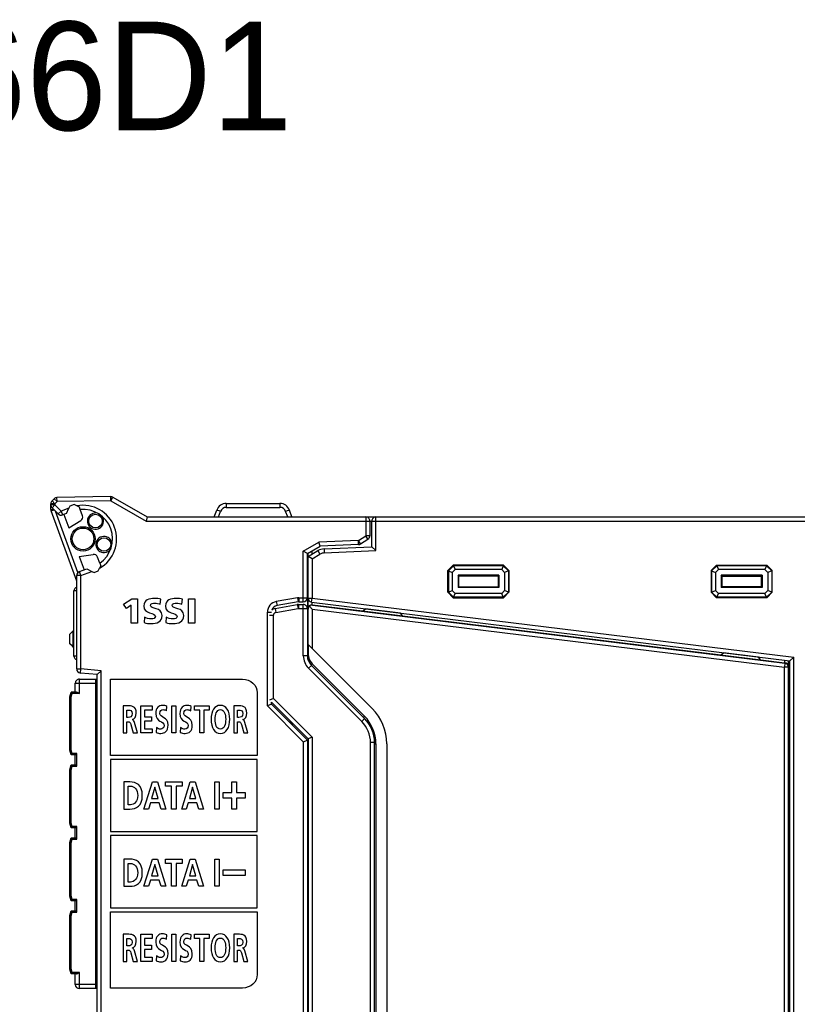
# Model space of a CAD drawing. Extents: x 0 to 183, y 0 to 176.
# Tile 28 of 32: x 58 to 115, y 104 to 176. Entities that reach past the tile are written whole.
import ezdxf

# ---------------------------------------------------------------- set-up
doc = ezdxf.new("R2010")
doc.units = 0
doc.header["$LTSCALE"] = 11.495753
doc.header["$MEASUREMENT"] = 0
doc.layers.get('0').update_dxf_attribs({"linetype": 'CONTINUOUS'})
doc.styles.add('TEXTSTYLE_3', font='txt')

msp = doc.modelspace()

# ---------------------------------------------------------------- linework, layer by layer
at = {"color": 7, "linetype": 'CONTINUOUS'}
for p, q in [((60.0999, 140.4035), (60.0999, 140.8262)), ((60.3996, 140.8262), (60.0999, 140.8262)), ((60.3411, 141.1921), (60.1877, 141.0384)), ((60.3996, 140.8262), (60.1877, 141.0384)), ((60.5533, 140.9799), (60.3411, 141.1921)), ((60.5533, 140.9799), (60.3996, 140.8262)), ((60.3996, 140.8262), (60.3996, 140.7442)), ((64.5165, 141.3492), (60.5481, 141.2799)), ((60.5533, 140.9799), (60.5481, 141.2799)), ((64.5217, 141.0491), (60.5533, 140.9799)), ((64.5217, 141.0491), (64.5165, 141.3492)), ((64.5217, 141.0491), (64.6719, 141.3089)), ((64.5217, 141.0491), (67.1176, 139.5505)), ((64.6719, 141.3089), (67.1978, 139.8506)), ((73.0249, 140.8507), (73.0249, 140.5609)), ((73.0249, 140.8507), (76.9747, 140.8507)), ((76.9747, 140.8507), (76.9747, 140.5609)), ((60.3996, 140.7442), (60.0999, 140.7442)), ((60.0999, 140.4035), (60.3163, 140.4035)), ((60.1178, 140.3008), (60.3383, 140.3811)), ((61.9999, 135.1305), (60.1178, 140.3008)), ((60.3996, 140.7442), (60.1877, 140.532)), ((60.647, 140.0724), (60.1877, 140.532)), ((60.8592, 140.2846), (60.3996, 140.7442)), ((62.0912, 135.7567), (60.4475, 140.2719)), ((60.8592, 140.2846), (60.647, 140.0724)), ((61.4314, 140.4927), (60.8592, 140.2846)), ((60.8592, 140.2846), (60.9619, 140.0029)), ((61.252, 140.1083), (60.9619, 140.0029)), ((61.0642, 140.04), (61.4232, 139.0534)), ((61.2523, 140.109), (61.4314, 140.4927)), ((61.5062, 140.6529), (61.4314, 140.4927)), ((61.8114, 140.7642), (61.5062, 140.6529)), ((62.0154, 140.6691), (61.8114, 140.7642)), ((62.1959, 140.5851), (62.0154, 140.6691)), ((62.2627, 140.4015), (62.1959, 140.5851)), ((62.4281, 139.9467), (62.2631, 140.4011)), ((72.1357, 139.8506), (72.32, 140.357)), ((72.4512, 139.8506), (72.6022, 140.265)), ((73.0249, 140.5609), (76.9747, 140.5609)), ((77.5483, 139.8506), (77.3974, 140.265)), ((77.8638, 139.8506), (77.6792, 140.357)), ((61.4232, 139.0534), (62.3024, 139.5877)), ((67.1978, 139.8502), (67.1176, 139.5505)), ((67.1176, 139.5505), (123.6998, 139.5505)), ((67.1978, 139.8506), (83.2999, 139.8506)), ((83.2999, 139.8506), (83.2999, 138.4605)), ((83.3006, 139.8506), (123.6998, 139.8506)), ((83.5996, 139.5505), (83.5996, 138.4605)), ((83.7498, 137.6557), (83.7498, 139.5505)), ((84.0499, 137.3687), (84.0499, 139.8506)), ((78.6996, 137.3239), (79.8503, 137.9881)), ((82.7569, 138.1149), (79.8503, 137.9881)), ((79.9364, 137.6915), (79.8503, 137.9881)), ((82.7569, 138.1149), (83.2999, 138.4605)), ((82.77, 137.8152), (82.7569, 138.1149)), ((82.9182, 137.8617), (82.7569, 138.1149)), ((82.9182, 137.8617), (83.4611, 138.2076)), ((83.4611, 138.2076), (83.2999, 138.4605)), ((83.5996, 138.4605), (83.2999, 138.4605)), ((78.6996, 133.6005), (78.6996, 137.3239)), ((78.9994, 137.1506), (78.6996, 137.3239)), ((78.9997, 137.1506), (79.9368, 137.6915)), ((78.9997, 133.9005), (78.9997, 137.1506)), ((79.0496, 137.161), (79.018, 137.161)), ((79.0496, 136.9505), (79.7748, 137.3691)), ((79.0496, 129.3093), (79.0496, 137.1796)), ((79.3497, 137.1238), (79.3497, 137.3525)), ((79.7748, 137.3691), (79.9247, 137.1093)), ((82.77, 137.8152), (79.9368, 137.6915)), ((80.231, 137.502), (83.7498, 137.6557)), ((80.231, 137.502), (80.2441, 137.2023)), ((80.2441, 137.2023), (84.0499, 137.3687)), ((84.0499, 137.3687), (83.7502, 137.6554)), ((62.1928, 136.9388), (63.2098, 137.0945)), ((62.1928, 136.9388), (62.5521, 135.9521)), ((63.7024, 136.4461), (63.5371, 136.9005)), ((63.7024, 136.4458), (63.7693, 136.2622)), ((79.0496, 136.8506), (78.9997, 136.8506)), ((79.3497, 136.7772), (79.05, 136.9505)), ((79.3497, 136.7772), (79.9247, 137.1093)), ((79.3497, 136.7772), (79.3497, 133.8747)), ((62.1973, 135.8232), (62.7399, 136.0207)), ((62.2996, 135.5411), (62.1973, 135.8232)), ((62.2996, 135.5411), (63.1244, 135.8415)), ((62.7402, 136.0203), (63.1244, 135.8415)), ((63.1244, 135.8415), (63.2846, 135.7668)), ((63.2846, 135.7668), (63.5901, 135.8777)), ((63.5901, 135.8777), (63.6852, 136.0816)), ((63.7693, 136.2622), (63.6852, 136.0816)), ((89.7498, 136.3007), (89.3498, 135.9004)), ((89.3498, 134.3005), (89.3498, 135.9004)), ((89.3498, 135.9004), (89.3891, 135.8842)), ((89.766, 136.2611), (89.3891, 135.8842)), ((89.3891, 135.8842), (89.3891, 134.3167)), ((89.3891, 135.8842), (89.6664, 135.7695)), ((89.881, 135.9842), (89.6664, 135.7695)), ((89.6664, 135.7695), (89.6664, 134.4318)), ((89.7498, 136.3007), (89.766, 136.2611)), ((93.4498, 136.3007), (89.7498, 136.3007)), ((89.766, 136.2611), (89.881, 135.9842)), ((93.4333, 136.2611), (89.766, 136.2611)), ((93.3185, 135.9842), (89.881, 135.9842)), ((93.4333, 136.2611), (93.3185, 135.9842)), ((93.5332, 135.7695), (93.3185, 135.9842)), ((93.4498, 136.3007), (93.4333, 136.2611)), ((93.8105, 135.8842), (93.4333, 136.2611)), ((93.8498, 135.9004), (93.4498, 136.3007)), ((93.8105, 135.8842), (93.5332, 135.7695)), ((93.5332, 135.7695), (93.5332, 134.4318)), ((93.8498, 135.9004), (93.8105, 135.8842)), ((93.8105, 135.8842), (93.8105, 134.3167)), ((93.8498, 135.9004), (93.8498, 134.3005)), ((108.7498, 135.9004), (109.1498, 136.3007)), ((108.7498, 135.9004), (108.7498, 134.3005)), ((108.7498, 135.9004), (108.7891, 135.8842)), ((108.7891, 135.8842), (109.166, 136.2611)), ((108.7891, 135.8842), (108.7891, 134.3167)), ((108.7891, 135.8842), (109.0664, 135.7695)), ((109.0664, 135.7695), (109.2807, 135.9842)), ((109.0664, 135.7695), (109.0664, 134.4318)), ((109.1498, 136.3007), (109.166, 136.2611)), ((109.1498, 136.3007), (112.8498, 136.3007)), ((109.166, 136.2611), (109.2807, 135.9842)), ((112.8333, 136.2611), (109.166, 136.2611)), ((112.7186, 135.9842), (109.2807, 135.9842)), ((112.8333, 136.2611), (112.7186, 135.9842)), ((112.7186, 135.9842), (112.9332, 135.7695)), ((112.8498, 136.3007), (112.8333, 136.2611)), ((112.8333, 136.2611), (113.2105, 135.8842)), ((112.8498, 136.3007), (113.2498, 135.9004)), ((113.2105, 135.8842), (112.9332, 135.7695)), ((112.9332, 135.7695), (112.9332, 134.4318)), ((113.2498, 135.9004), (113.2105, 135.8842)), ((113.2105, 135.8842), (113.2105, 134.3167)), ((113.2498, 134.3005), (113.2498, 135.9004)), ((61.9999, 128.6506), (61.9999, 135.5411)), ((62.2996, 135.5411), (61.9999, 135.5411)), ((62.2996, 128.6506), (62.2996, 135.5411)), ((90.0974, 135.5528), (90.0974, 134.6481)), ((90.1498, 135.5005), (90.0974, 135.5528)), ((93.1022, 135.5528), (90.0974, 135.5528)), ((90.1498, 134.7005), (90.1498, 135.5005)), ((93.0498, 135.5005), (90.1498, 135.5005)), ((93.0498, 135.5005), (93.1022, 135.5528)), ((93.0498, 135.5005), (93.0498, 134.7005)), ((93.1022, 135.5528), (93.1022, 134.6481)), ((109.4974, 135.5528), (109.4974, 134.6481)), ((112.5022, 135.5528), (109.4974, 135.5528)), ((109.5498, 135.5005), (109.4974, 135.5528)), ((109.5498, 135.5005), (109.5498, 134.7005)), ((109.5498, 135.5005), (112.4499, 135.5005)), ((112.4499, 135.5005), (112.5022, 135.5528)), ((112.4499, 134.7005), (112.4499, 135.5005)), ((112.5022, 135.5528), (112.5022, 134.6481)), ((61.7997, 129.6007), (61.7997, 134.4004)), ((61.9995, 134.4004), (61.7997, 134.4004)), ((89.3498, 134.3005), (89.3891, 134.3167)), ((89.7498, 133.9005), (89.3498, 134.3005)), ((89.3891, 134.3167), (89.6664, 134.4318)), ((89.766, 133.9398), (89.3891, 134.3167)), ((89.881, 134.2172), (89.6664, 134.4318)), ((90.1498, 134.7005), (90.0974, 134.6481)), ((93.1022, 134.6481), (90.0974, 134.6481)), ((90.1498, 134.7005), (93.0498, 134.7005)), ((93.0498, 134.7005), (93.1022, 134.6481)), ((93.5332, 134.4318), (93.3185, 134.2172)), ((93.8105, 134.3167), (93.4333, 133.9398)), ((93.8498, 134.3005), (93.4498, 133.9005)), ((93.8105, 134.3167), (93.5332, 134.4318)), ((93.8498, 134.3005), (93.8105, 134.3167)), ((108.7498, 134.3005), (108.7891, 134.3167)), ((108.7498, 134.3005), (109.1498, 133.9005)), ((108.7891, 134.3167), (109.0664, 134.4318)), ((108.7891, 134.3167), (109.166, 133.9398)), ((109.0664, 134.4318), (109.2807, 134.2172)), ((109.5498, 134.7005), (109.4974, 134.6481)), ((112.5022, 134.6481), (109.4974, 134.6481)), ((112.4499, 134.7005), (109.5498, 134.7005)), ((112.4499, 134.7005), (112.5022, 134.6481)), ((112.7186, 134.2172), (112.9332, 134.4318)), ((112.8333, 133.9398), (113.2105, 134.3167)), ((112.8498, 133.9005), (113.2498, 134.3005)), ((113.2105, 134.3167), (112.9332, 134.4318)), ((113.2498, 134.3005), (113.2105, 134.3167)), ((65.455, 133.4248), (66.0661, 133.8218)), ((66.0661, 133.8218), (66.4885, 133.8218)), ((66.4885, 133.8218), (66.4885, 132.0221)), ((70.2323, 132.0221), (70.2323, 133.8218)), ((70.2323, 133.8218), (70.7118, 133.8218)), ((70.7118, 133.8218), (70.7118, 132.0221)), ((78.2718, 133.8916), (76.7108, 133.6163)), ((76.7108, 133.6163), (76.7628, 133.3207)), ((78.3238, 133.596), (76.7628, 133.3207)), ((78.2718, 133.8916), (78.3238, 133.596)), ((78.3761, 133.9005), (78.3761, 133.6005)), ((78.3761, 133.9005), (78.9997, 133.9005)), ((78.3761, 133.6005), (78.6996, 133.6005)), ((78.9997, 133.8999), (78.9997, 129.6217)), ((79.0496, 133.8747), (79.3497, 133.8747)), ((79.3132, 133.577), (79.3497, 133.8747)), ((79.3132, 133.577), (114.5496, 129.2507)), ((79.3497, 133.8747), (114.8497, 129.516)), ((79.3508, 133.381), (79.3508, 133.5726)), ((89.7498, 133.9005), (89.766, 133.9398)), ((89.7498, 133.9005), (93.4498, 133.9005)), ((89.766, 133.9398), (89.881, 134.2172)), ((93.4333, 133.9398), (89.766, 133.9398)), ((93.3185, 134.2172), (89.881, 134.2172)), ((93.4333, 133.9398), (93.3185, 134.2172)), ((93.4498, 133.9005), (93.4333, 133.9398)), ((109.1498, 133.9005), (109.166, 133.9398)), ((112.8498, 133.9005), (109.1498, 133.9005)), ((109.166, 133.9398), (109.2807, 134.2172)), ((112.8333, 133.9398), (109.166, 133.9398)), ((112.7186, 134.2172), (109.2807, 134.2172)), ((112.8333, 133.9398), (112.7186, 134.2172)), ((112.8498, 133.9005), (112.8333, 133.9398)), ((65.6686, 133.0999), (65.455, 133.4248)), ((66.0089, 133.3423), (65.6686, 133.0999)), ((66.0089, 132.0221), (66.0089, 133.3423)), ((76.0497, 125.9262), (76.0497, 132.8284)), ((76.0497, 132.8284), (76.3497, 132.8284)), ((76.6129, 133.103), (78.2566, 133.3931)), ((76.6129, 133.103), (76.665, 132.8078)), ((76.665, 132.8078), (78.3086, 133.0975)), ((78.2566, 133.3931), (78.3086, 133.0975)), ((78.3434, 133.4007), (78.3434, 133.1006)), ((78.3434, 133.4007), (78.6996, 133.4007)), ((78.3434, 133.1006), (78.9997, 133.1006)), ((78.6996, 129.6217), (78.6996, 133.4007)), ((79.0496, 132.8129), (78.9997, 132.8129)), ((79.3497, 133.0634), (79.153, 133.2859)), ((79.3497, 133.0634), (79.3497, 130.1633)), ((79.3497, 133.0634), (114.1497, 128.7904)), ((79.3862, 133.379), (79.3508, 133.381)), ((79.3862, 133.361), (79.3862, 133.379)), ((79.3862, 133.379), (83.0694, 132.9266)), ((79.3862, 133.361), (114.1862, 129.0881)), ((83.0539, 132.9146), (83.2726, 133.0854)), ((86.0243, 132.5497), (83.0539, 132.9146)), ((85.8534, 132.7685), (83.2726, 133.0854)), ((76.1999, 132.6107), (76.4996, 132.6107)), ((76.4996, 126.475), (76.4996, 132.6107)), ((78.9997, 132.2007), (79.0496, 132.1945)), ((86.0243, 132.5497), (85.8534, 132.7685)), ((86.0118, 132.5656), (109.4695, 129.6869)), ((61.7498, 131.4631), (61.4996, 131.213)), ((61.7498, 131.4631), (61.7997, 131.4631)), ((66.4885, 132.0221), (66.0089, 132.0221)), ((70.7118, 132.0221), (70.2323, 132.0221)), ((61.4996, 130.513), (61.4996, 131.213)), ((61.7498, 130.463), (61.7498, 131.263)), ((61.7498, 131.263), (61.7997, 131.263)), ((61.6912, 130.3218), (61.4996, 130.513)), ((61.7494, 130.2636), (61.6912, 130.3218)), ((61.7498, 130.463), (61.7997, 130.463)), ((61.7498, 130.2632), (61.7997, 130.2632)), ((79.0669, 130.4461), (79.0669, 129.5618)), ((79.3497, 130.1633), (79.0669, 130.4461)), ((79.3497, 130.1633), (83.766, 125.747)), ((61.9995, 129.6007), (61.7997, 129.6007)), ((78.9997, 129.6217), (78.6996, 129.6217)), ((109.4519, 129.6734), (109.6707, 129.8443)), ((112.422, 129.3086), (109.4519, 129.6734)), ((112.2511, 129.5273), (109.6707, 129.8443)), ((112.422, 129.3086), (112.2511, 129.5273)), ((112.4082, 129.3261), (114.1507, 129.1126)), ((114.1507, 129.2996), (114.1507, 129.1126)), ((114.4497, 32.7386), (114.4497, 129.2627)), ((114.5496, 32.7503), (114.5496, 129.2507)), ((114.8497, 129.516), (114.55, 129.251)), ((114.8497, 32.485), (114.8497, 129.516)), ((61.9999, 128.6506), (62.2996, 128.6506)), ((62.2737, 128.3515), (62.2996, 128.6506)), ((63.7996, 128.5193), (62.2996, 128.6506)), ((63.5002, 128.2447), (63.7996, 128.5193)), ((63.7996, 30.0817), (63.7996, 128.5193)), ((79.2925, 128.9144), (79.0806, 128.7023)), ((83.0053, 124.7776), (79.0806, 128.7023)), ((83.2175, 124.9898), (79.2925, 128.9144)), ((79.3425, 129.0392), (83.2003, 125.1814)), ((114.1862, 129.0881), (114.1497, 128.7904)), ((114.1497, 33.2106), (114.1497, 128.7904)), ((114.4497, 128.7904), (114.1497, 128.7904)), ((114.1507, 129.1126), (114.1862, 129.1081)), ((114.1862, 129.1081), (114.1862, 129.0881)), ((62.1997, 126.8505), (62.1997, 127.9006)), ((62.1997, 127.9006), (63.4999, 127.9006)), ((63.4999, 128.2444), (62.2737, 128.3515)), ((63.3996, 105.1006), (63.3996, 127.9006)), ((63.4999, 127.8007), (63.3996, 127.8007)), ((63.4999, 30.3567), (63.4999, 128.2444)), ((114.4497, 127.8144), (114.5496, 127.8144)), ((61.8996, 126.9504), (61.8996, 127.6005)), ((61.8996, 127.6005), (63.3996, 127.6005)), ((61.4996, 126.6007), (61.5937, 126.9504)), ((61.4996, 122.6606), (61.4996, 126.6007)), ((61.5999, 126.5873), (61.5004, 126.6004)), ((61.9761, 126.9504), (61.5937, 126.9504)), ((61.6702, 126.8505), (61.5937, 126.9501)), ((61.5999, 126.5873), (61.6702, 126.8505)), ((61.5999, 122.6737), (61.5999, 126.5873)), ((62.1997, 126.8505), (61.6702, 126.8505)), ((61.9761, 126.9504), (61.9923, 126.949)), ((61.9923, 126.949), (62.0095, 126.9452)), ((62.0095, 126.9452), (62.0333, 126.9373)), ((62.0333, 126.9373), (62.0815, 126.916)), ((62.0815, 126.916), (62.1208, 126.8953)), ((62.1208, 126.8953), (62.1997, 126.8505)), ((76.4996, 126.475), (76.1999, 126.3506)), ((79.3497, 123.6249), (76.4996, 126.475)), ((66.7265, 123.9344), (66.7265, 125.9333)), ((66.7265, 125.9333), (67.5537, 125.9333)), ((67.0077, 125.6184), (67.0077, 125.1257)), ((67.5537, 125.6184), (67.0077, 125.6184)), ((67.5537, 125.9333), (67.5537, 125.6184)), ((69.0196, 123.9344), (69.0196, 125.9333)), ((69.0196, 125.9333), (69.3007, 125.9333)), ((69.3007, 125.9333), (69.3007, 123.9344)), ((70.6763, 125.6184), (70.6763, 125.9333)), ((70.6763, 125.9333), (71.7605, 125.9333)), ((71.0777, 125.6184), (70.6763, 125.6184)), ((71.0777, 123.9344), (71.0777, 125.6184)), ((71.3588, 125.6184), (71.3588, 123.9344)), ((71.7605, 125.6184), (71.3588, 125.6184)), ((71.7605, 125.9333), (71.7605, 125.6184)), ((76.3494, 126.0506), (76.0497, 125.9262)), ((78.6996, 123.2762), (76.0497, 125.9262)), ((76.3497, 126.0506), (76.3497, 126.2004)), ((79.0496, 123.5005), (76.3497, 126.2004)), ((78.9997, 123.4006), (76.3497, 126.0506)), ((67.0077, 125.1257), (67.5076, 125.1257)), ((67.0077, 124.8107), (67.0077, 124.2495)), ((67.5076, 124.8107), (67.0077, 124.8107)), ((67.5076, 125.1257), (67.5076, 124.8107)), ((83.2175, 124.9898), (83.0053, 124.7776)), ((83.1131, 125.0942), (83.2003, 125.1814)), ((114.4497, 124.8145), (114.5496, 124.8145)), ((67.0077, 124.2495), (67.5579, 124.2495)), ((67.5579, 124.2495), (67.5579, 123.9344)), ((77.7498, 124.6505), (77.7498, 124.8007)), ((77.8497, 124.5505), (77.8497, 124.7004)), ((77.8997, 124.5006), (77.8997, 124.6505)), ((67.5579, 123.9344), (66.7265, 123.9344)), ((69.3007, 123.9344), (69.0196, 123.9344)), ((71.3588, 123.9344), (71.0777, 123.9344)), ((78.6996, 123.2762), (78.9994, 123.4006)), ((78.9997, 123.4006), (78.9997, 26.3507)), ((79.0496, 123.5005), (79.0496, 83.3009)), ((79.3497, 123.6249), (79.05, 123.5008)), ((79.3497, 123.6249), (79.3497, 83.3009)), ((61.5937, 122.3106), (61.4996, 122.6606)), ((61.5999, 122.6737), (61.5004, 122.6606)), ((61.6702, 122.4105), (61.5999, 122.6737)), ((78.6996, 123.2762), (78.6996, 26.3507)), ((83.6499, 92.4228), (83.6499, 123.2218)), ((83.9496, 123.2218), (83.6499, 123.2218)), ((83.9496, 92.5958), (83.9496, 123.2218)), ((83.9496, 123.1308), (84.0499, 123.1308)), ((84.0499, 123.1308), (84.0499, 93.231)), ((84.8498, 123.1308), (84.8498, 93.231)), ((61.6702, 122.4105), (61.5937, 122.3109)), ((61.8996, 122.3106), (61.5937, 122.3106)), ((61.9999, 122.4105), (61.6702, 122.4105)), ((61.8996, 121.5757), (61.8996, 122.3106)), ((61.9003, 122.3109), (61.9999, 122.4105)), ((61.9999, 121.4755), (61.9999, 122.4105)), ((64.499, 121.9855), (64.499, 116.669)), ((75.299, 121.9855), (64.499, 121.9855)), ((75.299, 116.669), (75.299, 121.9855)), ((61.4996, 121.2257), (61.5937, 121.5757)), ((61.4996, 117.2856), (61.4996, 121.2257)), ((61.5999, 121.2122), (61.5004, 121.2253)), ((61.5937, 121.5757), (61.8996, 121.5757)), ((61.6702, 121.4755), (61.5937, 121.575)), ((61.5999, 121.2122), (61.6702, 121.4755)), ((61.5999, 117.2986), (61.5999, 121.2122)), ((61.6702, 121.4755), (61.9999, 121.4755)), ((61.9003, 121.575), (61.9999, 121.4755)), ((66.9594, 118.3299), (67.5833, 120.3288)), ((67.7549, 119.9279), (67.5234, 119.1032)), ((67.5833, 120.3288), (67.9454, 120.3288)), ((67.7597, 119.9279), (67.7549, 119.9279)), ((67.9913, 119.1032), (67.7597, 119.9279)), ((67.9454, 120.3288), (68.5738, 118.3299)), ((68.5394, 120.0139), (68.5394, 120.3288)), ((68.5394, 120.3288), (69.7775, 120.3288)), ((68.9979, 120.0139), (68.5394, 120.0139)), ((68.9979, 118.3299), (68.9979, 120.0139)), ((69.319, 120.0139), (69.319, 118.3299)), ((69.7775, 120.0139), (69.319, 120.0139)), ((69.7413, 118.3299), (70.3649, 120.3288)), ((69.7775, 120.3288), (69.7775, 120.0139)), ((70.5368, 119.9279), (70.3053, 119.1032)), ((70.3649, 120.3288), (70.7273, 120.3288)), ((70.5413, 119.9279), (70.5368, 119.9279)), ((70.7728, 119.1032), (70.5413, 119.9279)), ((70.7273, 120.3288), (71.3557, 118.3299)), ((72.1705, 118.3299), (72.1705, 120.3288)), ((72.1705, 120.3288), (72.4912, 120.3288)), ((72.4912, 120.3288), (72.4912, 118.3299)), ((73.4424, 119.535), (73.4424, 120.3291)), ((73.4424, 120.3291), (73.7711, 120.3291)), ((73.7711, 120.3291), (73.7711, 119.535)), ((67.5234, 119.1032), (67.9913, 119.1032)), ((70.3053, 119.1032), (70.7728, 119.1032)), ((72.804, 119.124), (72.804, 119.535)), ((72.804, 119.535), (73.4424, 119.535)), ((73.4424, 119.124), (72.804, 119.124)), ((73.4424, 118.3299), (73.4424, 119.124)), ((73.7711, 119.535), (74.4094, 119.535)), ((73.7711, 119.124), (73.7711, 118.3299)), ((74.4094, 119.124), (73.7711, 119.124)), ((74.4094, 119.535), (74.4094, 119.124)), ((67.2919, 118.3299), (66.9594, 118.3299)), ((67.4317, 118.7881), (67.2919, 118.3299)), ((68.0808, 118.7881), (67.4317, 118.7881)), ((68.2183, 118.3299), (68.0808, 118.7881)), ((68.5738, 118.3299), (68.2183, 118.3299)), ((69.319, 118.3299), (68.9979, 118.3299)), ((70.0735, 118.3299), (69.7413, 118.3299)), ((70.2133, 118.7881), (70.0735, 118.3299)), ((70.8624, 118.7881), (70.2133, 118.7881)), ((71.0002, 118.3299), (70.8624, 118.7881)), ((71.3557, 118.3299), (71.0002, 118.3299)), ((72.4912, 118.3299), (72.1705, 118.3299)), ((73.7711, 118.3299), (73.4424, 118.3299)), ((61.5937, 116.9355), (61.4996, 117.2856)), ((61.5999, 117.2986), (61.5004, 117.2856)), ((61.6702, 117.0354), (61.5937, 116.9359)), ((61.8996, 116.9355), (61.5937, 116.9355)), ((61.6702, 117.0354), (61.5999, 117.2986)), ((61.9999, 117.0354), (61.6702, 117.0354)), ((61.8996, 116.2007), (61.8996, 116.9355)), ((61.9003, 116.9362), (61.9999, 117.0354)), ((61.9999, 116.1004), (61.9999, 117.0354)), ((61.4996, 115.8507), (61.5937, 116.2007)), ((61.5937, 116.2007), (61.8996, 116.2007)), ((61.6702, 116.1004), (61.5937, 116.2)), ((61.5999, 115.8376), (61.6702, 116.1004)), ((61.6702, 116.1004), (61.9999, 116.1004)), ((61.9003, 116.2), (61.9999, 116.1004)), ((64.499, 116.669), (75.299, 116.669)), ((64.499, 116.3693), (64.499, 111.0528)), ((75.299, 116.3693), (64.499, 116.3693)), ((75.299, 111.0528), (75.299, 116.3693)), ((61.4996, 111.9105), (61.4996, 115.8507)), ((61.5999, 115.8376), (61.5004, 115.8507)), ((61.5999, 111.9236), (61.5999, 115.8376)), ((66.9594, 112.6341), (67.5833, 114.633)), ((67.7549, 114.2322), (67.5234, 113.4074)), ((67.5833, 114.633), (67.9454, 114.633)), ((67.7597, 114.2322), (67.7549, 114.2322)), ((67.9913, 113.4074), (67.7597, 114.2322)), ((67.9454, 114.633), (68.5738, 112.6341)), ((68.5394, 114.3181), (68.5394, 114.633)), ((68.5394, 114.633), (69.7775, 114.633)), ((68.9979, 114.3181), (68.5394, 114.3181)), ((68.9979, 112.6341), (68.9979, 114.3181)), ((69.319, 114.3181), (69.319, 112.6341)), ((69.7775, 114.3181), (69.319, 114.3181)), ((69.7413, 112.6341), (70.3649, 114.633)), ((69.7775, 114.633), (69.7775, 114.3181)), ((70.5368, 114.2322), (70.3053, 113.4074)), ((70.3649, 114.633), (70.7273, 114.633)), ((70.5413, 114.2322), (70.5368, 114.2322)), ((70.7728, 113.4074), (70.5413, 114.2322)), ((70.7273, 114.633), (71.3557, 112.6341)), ((72.1705, 112.6341), (72.1705, 114.633)), ((72.1705, 114.633), (72.4912, 114.633)), ((72.4912, 114.633), (72.4912, 112.6341)), ((67.5234, 113.4074), (67.9913, 113.4074)), ((70.3053, 113.4074), (70.7728, 113.4074)), ((72.804, 113.4282), (72.804, 113.8392)), ((72.804, 113.8392), (74.4094, 113.8392)), ((74.4094, 113.4282), (72.804, 113.4282)), ((74.4094, 113.8392), (74.4094, 113.4282)), ((67.2919, 112.6341), (66.9594, 112.6341)), ((67.4317, 113.0923), (67.2919, 112.6341)), ((68.0808, 113.0923), (67.4317, 113.0923)), ((68.2183, 112.6341), (68.0808, 113.0923)), ((68.5738, 112.6341), (68.2183, 112.6341)), ((69.319, 112.6341), (68.9979, 112.6341)), ((70.0735, 112.6341), (69.7413, 112.6341)), ((70.2133, 113.0923), (70.0735, 112.6341)), ((70.8624, 113.0923), (70.2133, 113.0923)), ((71.0002, 112.6341), (70.8624, 113.0923)), ((71.3557, 112.6341), (71.0002, 112.6341)), ((72.4912, 112.6341), (72.1705, 112.6341)), ((61.5937, 111.5605), (61.4996, 111.9105)), ((61.5999, 111.9236), (61.5004, 111.9105)), ((61.6702, 111.6607), (61.5999, 111.9236)), ((61.6702, 111.6607), (61.5937, 111.5612)), ((61.8996, 111.5605), (61.5937, 111.5605)), ((61.9999, 111.6607), (61.6702, 111.6607)), ((61.8996, 110.8256), (61.8996, 111.5605)), ((61.9003, 111.5612), (61.9999, 111.6607)), ((61.9999, 110.7257), (61.9999, 111.6607)), ((64.499, 111.0528), (75.299, 111.0528)), ((61.4996, 110.4756), (61.5937, 110.8256)), ((61.4996, 106.5355), (61.4996, 110.4756)), ((61.5999, 110.4625), (61.5004, 110.4756)), ((61.5937, 110.8256), (61.8996, 110.8256)), ((61.6702, 110.7257), (61.5937, 110.8253)), ((61.5999, 110.4625), (61.6702, 110.7257)), ((61.5999, 106.5489), (61.5999, 110.4625)), ((61.6702, 110.7257), (61.9999, 110.7257)), ((61.9003, 110.825), (61.9999, 110.7257)), ((66.7265, 107.0989), (66.7265, 109.0978)), ((66.7265, 109.0978), (67.5537, 109.0978)), ((67.5537, 109.0978), (67.5537, 108.7829)), ((69.0196, 107.0989), (69.0196, 109.0978)), ((69.0196, 109.0978), (69.3007, 109.0978)), ((69.3007, 109.0978), (69.3007, 107.0989)), ((70.6763, 108.7829), (70.6763, 109.0978)), ((70.6763, 109.0978), (71.7605, 109.0978)), ((71.7605, 109.0978), (71.7605, 108.7829)), ((67.0077, 108.7829), (67.0077, 108.2902)), ((67.5537, 108.7829), (67.0077, 108.7829)), ((67.0077, 108.2902), (67.5076, 108.2902)), ((67.5076, 108.2902), (67.5076, 107.9752)), ((71.0777, 108.7829), (70.6763, 108.7829)), ((71.0777, 107.0989), (71.0777, 108.7829)), ((71.3588, 108.7829), (71.3588, 107.0989)), ((71.7605, 108.7829), (71.3588, 108.7829)), ((67.0077, 107.9752), (67.0077, 107.4139)), ((67.5076, 107.9752), (67.0077, 107.9752)), ((67.0077, 107.4139), (67.5579, 107.4139)), ((67.5579, 107.4139), (67.5579, 107.0989)), ((67.5579, 107.0989), (66.7265, 107.0989)), ((69.3007, 107.0989), (69.0196, 107.0989)), ((71.3588, 107.0989), (71.0777, 107.0989)), ((61.5937, 106.1854), (61.4996, 106.5355)), ((61.5999, 106.5489), (61.5004, 106.5355)), ((61.6702, 106.2857), (61.5937, 106.1861)), ((61.9761, 106.1854), (61.5937, 106.1854)), ((61.6702, 106.2857), (61.5999, 106.5489)), ((62.1997, 106.2857), (61.6702, 106.2857)), ((61.8996, 105.4006), (61.8996, 106.1854)), ((61.9761, 106.1854), (61.9923, 106.1872)), ((61.9923, 106.1872), (62.0095, 106.1909)), ((62.0095, 106.1909), (62.0333, 106.1989)), ((62.0333, 106.1989), (62.0815, 106.2203)), ((62.0815, 106.2203), (62.1208, 106.2409)), ((62.1208, 106.2409), (62.1997, 106.2857)), ((62.1997, 105.1006), (62.1997, 106.2857)), ((63.3996, 105.4006), (61.8996, 105.4006)), ((63.4999, 105.1006), (62.1997, 105.1006)), ((63.4999, 105.2005), (63.3996, 105.2005)), ((78.9997, 105.2005), (79.0496, 105.2005)), ((79.0496, 105.1006), (78.9997, 105.1006))]:
    msp.add_line(p, q, dxfattribs=at)
for centre, radius, start, end in [((73.0251, 140.1003), 0.7504, 90.018963, 159.995865), ((76.9744, 140.1007), 0.75, 19.982076, 89.978834), ((60.8591, 140.285), 0.3003, 225.06635, 290.017442), ((62.466, 138.2355), 2.475, 299.511771, 100.491089), ((62.4655, 138.2354), 2.1752, 304.655479, 95.340277), ((73.0246, 140.1115), 0.4494, 89.96396, 160.03035), ((76.9747, 140.1111), 0.4498, 20.004388, 90.005795), ((62.1459, 139.844), 0.3003, 301.396645, 19.999188), ((83.2998, 139.5508), 0.2998, 359.944507, 89.988094), ((84.0499, 139.5505), 0.3001, 89.998239, 180.001761), ((83.2991, 138.4607), 0.3005, 302.62578, 359.954116), ((80.2744, 136.5041), 0.9989, 92.492623, 120.009408), ((80.2747, 136.5026), 0.7004, 92.503065, 119.976998), ((63.2549, 136.7975), 0.3004, 20.062153, 98.631771), ((62.3005, 135.5409), 0.3006, 110.084576, 179.966008), ((62.0998, 134.4003), 0.3001, 109.450781, 179.978358), ((76.8498, 132.8284), 0.8001, 100.002866, 179.995836), ((78.6996, 133.9005), 0.3001, 270.00776, 359.998976), ((79.3496, 133.8748), 0.3, 180.021446, 263.022785), ((76.8497, 132.8284), 0.5, 100.008952, 160.760934), ((76.6988, 132.6122), 0.4982, 99.927432, 130.140709), ((76.6999, 132.6105), 0.2003, 100.042264, 179.948233), ((78.6996, 133.1006), 0.3001, 359.996269, 89.996994), ((79.3469, 133.0831), 0.2976, 89.252923, 179.156486), ((79.3426, 133.0626), 0.293, 130.330263, 179.840987), ((79.3553, 133.0573), 0.3053, 84.192048, 131.508513), ((61.5495, 131.2631), 0.2002, 359.980116, 44.965301), ((61.5503, 130.463), 0.1995, 314.947185, 0.016448), ((62.0998, 129.6008), 0.3001, 180.026854, 250.550746), ((80.0001, 129.6219), 1.3004, 180.007349, 225.007427), ((80.001, 129.622), 1.0013, 180.01815, 224.964443), ((80.0495, 129.7462), 0.9999, 180.002722, 224.998646), ((62.3001, 128.6506), 0.3002, 179.998578, 264.966587), ((114.1534, 128.8129), 0.2966, 0.518974, 83.6623), ((114.1501, 128.7906), 0.2997, 359.967511, 83.074933), ((62.1997, 127.6005), 0.3001, 89.997707, 180.002293), ((81.1496, 123.1305), 3.7002, 0.004958, 45.001533), ((81.1499, 123.1306), 2.9, 0.004702, 45.00512), ((81.4495, 123.2221), 2.5001, 359.99177, 44.994292), ((81.4499, 123.2217), 2.2, 0.001522, 45.008406), ((62.1997, 105.4007), 0.3001, 180.0021, 269.998453)]:
    msp.add_arc(centre, radius, start, end, dxfattribs=at)
for points in [[(60.1877, 141.0384), (60.1313, 140.9823), (60.0999, 140.9058), (60.0999, 140.8262)], [(60.5481, 141.2799), (60.4702, 141.2786), (60.3962, 141.2469), (60.3411, 141.1921)], [(64.6719, 141.3089), (64.6247, 141.3361), (64.571, 141.3502), (64.5165, 141.3492)], [(60.0999, 140.7442), (60.0999, 140.6647), (60.1313, 140.5882), (60.1877, 140.532)], [(60.0999, 140.4035), (60.0999, 140.3684), (60.1057, 140.3336), (60.1178, 140.3008)], [(72.6022, 140.265), (72.4478, 140.3212), (72.3221, 140.3622), (72.32, 140.357)], [(77.6796, 140.357), (77.6775, 140.3622), (77.5517, 140.3212), (77.3974, 140.265)], [(82.77, 137.8152), (82.8227, 137.8176), (82.8737, 137.8335), (82.9182, 137.8617)], [(78.3761, 133.9005), (78.341, 133.9005), (78.3062, 133.8974), (78.2718, 133.8916)], [(78.3761, 133.6005), (78.3586, 133.6005), (78.341, 133.5991), (78.3238, 133.596)], [(78.3434, 133.4007), (78.3145, 133.4007), (78.2852, 133.3979), (78.2566, 133.3931)], [(78.3434, 133.1006), (78.3317, 133.1006), (78.3203, 133.0996), (78.3086, 133.0975)]]:
    msp.add_open_spline(points, degree=3, dxfattribs=at)
for points, knots in [([(63.5447, 140.1241), (63.2253, 140.213), (62.8946, 140.0263), (62.8057, 139.7073), (62.7168, 139.3879), (62.9032, 139.0572), (63.2225, 138.9683), (63.5419, 138.879), (63.8726, 139.0658), (63.9615, 139.3851), (64.0101, 139.5598), (63.977, 139.7475), (63.8716, 139.895)], [0, 0, 0, 0, 1, 1, 1, 2, 2, 2, 3, 3, 3, 4, 4, 4, 4]), ([(63.8836, 139.546), (63.8836, 139.8223), (63.6597, 140.0462), (63.3834, 140.0462), (63.1075, 140.0462), (62.8836, 139.8223), (62.8836, 139.546), (62.8836, 139.2701), (63.1075, 139.0462), (63.3834, 139.0462), (63.6597, 139.0462), (63.8836, 139.2701), (63.8836, 139.546), (63.8836, 139.546), (63.8836, 139.546), (63.8836, 139.546)], [0, 0, 0, 0, 1, 1, 1, 2, 2, 2, 3, 3, 3, 4, 4, 4, 5, 5, 5, 5]), ([(63.3658, 138.2355), (63.3658, 138.7326), (62.9628, 139.1354), (62.466, 139.1354), (61.9689, 139.1354), (61.5658, 138.7326), (61.5658, 138.2355), (61.5658, 137.7384), (61.9689, 137.3356), (62.466, 137.3356), (62.9628, 137.3356), (63.3658, 137.7384), (63.3658, 138.2355), (63.3658, 138.2355), (63.3658, 138.2355), (63.3658, 138.2355)], [0, 0, 0, 0, 1, 1, 1, 2, 2, 2, 3, 3, 3, 4, 4, 4, 5, 5, 5, 5]), ([(63.2659, 138.2355), (63.2659, 138.6772), (62.9077, 139.0355), (62.466, 139.0355), (62.024, 139.0355), (61.6657, 138.6772), (61.6657, 138.2355), (61.6657, 137.7935), (62.024, 137.4355), (62.466, 137.4355), (62.9077, 137.4355), (63.2659, 137.7935), (63.2659, 138.2355), (63.2659, 138.2355), (63.2659, 138.2355), (63.2659, 138.2355)], [0, 0, 0, 0, 1, 1, 1, 2, 2, 2, 3, 3, 3, 4, 4, 4, 5, 5, 5, 5]), ([(64.6095, 137.8679), (64.5841, 138.1983), (64.2953, 138.4453), (63.965, 138.4195), (63.6346, 138.394), (63.3876, 138.1053), (63.413, 137.7749), (63.4389, 137.4445), (63.7273, 137.1975), (64.0576, 137.2234), (64.2385, 137.2371), (64.4035, 137.3325), (64.5062, 137.4821)], [0, 0, 0, 0, 1, 1, 1, 2, 2, 2, 3, 3, 3, 4, 4, 4, 4]), ([(64.5113, 137.8214), (64.5113, 138.0974), (64.2874, 138.3213), (64.0115, 138.3213), (63.7352, 138.3213), (63.5112, 138.0974), (63.5112, 137.8214), (63.5112, 137.5451), (63.7352, 137.3215), (64.0115, 137.3215), (64.2874, 137.3215), (64.5113, 137.5451), (64.5113, 137.8214), (64.5113, 137.8214), (64.5113, 137.8214), (64.5113, 137.8214)], [0, 0, 0, 0, 1, 1, 1, 2, 2, 2, 3, 3, 3, 4, 4, 4, 5, 5, 5, 5]), ([(67.0032, 132.4656), (67.1269, 132.3985), (67.2995, 132.347), (67.4982, 132.347), (67.6502, 132.347), (67.7949, 132.378), (67.7949, 132.5223), (67.7949, 132.8575), (66.9439, 132.646), (66.9439, 133.3009), (66.9439, 133.7341), (67.3667, 133.8528), (67.7277, 133.8528), (67.9003, 133.8528), (68.0705, 133.827), (68.1917, 133.7858), (68.1917, 133.7858), (68.1607, 133.4144), (68.1607, 133.4144), (68.037, 133.4711), (67.8979, 133.497), (67.7611, 133.497), (67.6398, 133.497), (67.439, 133.4866), (67.439, 133.3294), (67.439, 133.0381), (68.2896, 133.2339), (68.2896, 132.5842), (68.2896, 132.1175), (67.8979, 131.9911), (67.4982, 131.9911), (67.3305, 131.9911), (67.1217, 132.017), (66.9618, 132.0685), (66.9618, 132.0685), (67.0032, 132.4656), (67.0032, 132.4656)], [0, 0, 0, 0, 1, 1, 1, 2, 2, 2, 3, 3, 3, 4, 4, 4, 5, 5, 5, 6, 6, 6, 7, 7, 7, 8, 8, 8, 9, 9, 9, 10, 10, 10, 11, 11, 11, 12, 12, 12, 12]), ([(68.6017, 132.4656), (68.7257, 132.3985), (68.8983, 132.347), (69.0971, 132.347), (69.249, 132.347), (69.3934, 132.378), (69.3934, 132.5223), (69.3934, 132.8575), (68.5425, 132.646), (68.5425, 133.3009), (68.5425, 133.7341), (68.9655, 133.8528), (69.3265, 133.8528), (69.4992, 133.8528), (69.6693, 133.827), (69.7906, 133.7858), (69.7906, 133.7858), (69.7596, 133.4144), (69.7596, 133.4144), (69.6359, 133.4711), (69.4967, 133.497), (69.36, 133.497), (69.2387, 133.497), (69.0379, 133.4866), (69.0379, 133.3294), (69.0379, 133.0381), (69.8885, 133.2339), (69.8885, 132.5842), (69.8885, 132.1175), (69.4967, 131.9911), (69.0971, 131.9911), (68.9293, 131.9911), (68.7202, 132.017), (68.5604, 132.0685), (68.5604, 132.0685), (68.6017, 132.4656), (68.6017, 132.4656)], [0, 0, 0, 0, 1, 1, 1, 2, 2, 2, 3, 3, 3, 4, 4, 4, 5, 5, 5, 6, 6, 6, 7, 7, 7, 8, 8, 8, 9, 9, 9, 10, 10, 10, 11, 11, 11, 12, 12, 12, 12]), ([(75.299, 122.2852), (75.299, 122.2852), (75.299, 126.901), (75.299, 126.901), (75.299, 127.4525), (74.8187, 127.9014), (74.2286, 127.9014), (74.2286, 127.9014), (64.499, 127.9014), (64.499, 127.9014), (64.499, 127.9014), (64.499, 122.2852), (64.499, 122.2852), (64.499, 122.2852), (75.299, 122.2852), (75.299, 122.2852)], [0, 0, 0, 0, 1, 1, 1, 2, 2, 2, 3, 3, 3, 4, 4, 4, 5, 5, 5, 5]), ([(65.4253, 125.9333), (65.4253, 125.9333), (65.7285, 125.9333), (65.7285, 125.9333), (66.0299, 125.9333), (66.3893, 125.9475), (66.3893, 125.392), (66.3893, 125.1572), (66.279, 124.9624), (66.1002, 124.9281), (66.1002, 124.9281), (66.1002, 124.9225), (66.1002, 124.9225), (66.1763, 124.9138), (66.2204, 124.805), (66.2487, 124.7162), (66.2487, 124.7162), (66.4737, 123.9344), (66.4737, 123.9344), (66.4737, 123.9344), (66.1605, 123.9344), (66.1605, 123.9344), (66.1605, 123.9344), (65.9917, 124.5587), (65.9917, 124.5587), (65.9517, 124.7076), (65.9152, 124.7648), (65.797, 124.7648), (65.797, 124.7648), (65.7064, 124.7648), (65.7064, 124.7648), (65.7064, 124.7648), (65.7064, 123.9344), (65.7064, 123.9344), (65.7064, 123.9344), (65.4253, 123.9344), (65.4253, 123.9344), (65.4253, 123.9344), (65.4253, 125.9333), (65.4253, 125.9333)], [0, 0, 0, 0, 1, 1, 1, 2, 2, 2, 3, 3, 3, 4, 4, 4, 5, 5, 5, 6, 6, 6, 7, 7, 7, 8, 8, 8, 9, 9, 9, 10, 10, 10, 11, 11, 11, 12, 12, 12, 13, 13, 13, 13]), ([(65.7064, 125.0799), (65.7064, 125.0799), (65.7988, 125.0799), (65.7988, 125.0799), (65.9376, 125.0799), (66.0961, 125.1085), (66.0961, 125.3577), (66.0961, 125.5982), (65.9394, 125.6184), (65.7988, 125.6184), (65.7988, 125.6184), (65.7064, 125.6184), (65.7064, 125.6184), (65.7064, 125.6184), (65.7064, 125.0799), (65.7064, 125.0799)], [0, 0, 0, 0, 1, 1, 1, 2, 2, 2, 3, 3, 3, 4, 4, 4, 5, 5, 5, 5]), ([(68.6245, 125.5667), (68.5359, 125.6211), (68.4377, 125.6526), (68.3392, 125.6526), (68.2427, 125.6526), (68.1184, 125.5925), (68.1184, 125.3748), (68.1184, 125.0284), (68.7326, 125.1745), (68.7326, 124.5042), (68.7326, 124.0662), (68.4898, 123.9), (68.2069, 123.9), (68.0539, 123.9), (67.9857, 123.9287), (67.8472, 123.9773), (67.8472, 123.9773), (67.8734, 124.3382), (67.8734, 124.3382), (67.9699, 124.2637), (68.0801, 124.215), (68.1907, 124.215), (68.2972, 124.215), (68.4398, 124.2924), (68.4398, 124.4729), (68.4398, 124.8537), (67.8252, 124.6961), (67.8252, 125.3577), (67.8252, 125.8044), (68.0681, 125.9677), (68.3151, 125.9677), (68.4356, 125.9677), (68.548, 125.9448), (68.6506, 125.896), (68.6506, 125.896), (68.6245, 125.5667), (68.6245, 125.5667)], [0, 0, 0, 0, 1, 1, 1, 2, 2, 2, 3, 3, 3, 4, 4, 4, 5, 5, 5, 6, 6, 6, 7, 7, 7, 8, 8, 8, 9, 9, 9, 10, 10, 10, 11, 11, 11, 12, 12, 12, 12]), ([(70.409, 125.5667), (70.3208, 125.6211), (70.2223, 125.6526), (70.1238, 125.6526), (70.0276, 125.6526), (69.9033, 125.5925), (69.9033, 125.3748), (69.9033, 125.0284), (70.5175, 125.1745), (70.5175, 124.5042), (70.5175, 124.0662), (70.2746, 123.9), (69.9915, 123.9), (69.8389, 123.9), (69.7706, 123.9287), (69.6318, 123.9773), (69.6318, 123.9773), (69.658, 124.3382), (69.658, 124.3382), (69.7544, 124.2637), (69.8647, 124.215), (69.9753, 124.215), (70.0817, 124.215), (70.2243, 124.2924), (70.2243, 124.4729), (70.2243, 124.8537), (69.6098, 124.6961), (69.6098, 125.3577), (69.6098, 125.8044), (69.853, 125.9677), (70.0996, 125.9677), (70.2202, 125.9677), (70.3325, 125.9448), (70.4352, 125.896), (70.4352, 125.896), (70.409, 125.5667), (70.409, 125.5667)], [0, 0, 0, 0, 1, 1, 1, 2, 2, 2, 3, 3, 3, 4, 4, 4, 5, 5, 5, 6, 6, 6, 7, 7, 7, 8, 8, 8, 9, 9, 9, 10, 10, 10, 11, 11, 11, 12, 12, 12, 12]), ([(72.5887, 125.9677), (73.0287, 125.9677), (73.2753, 125.5438), (73.2753, 124.9395), (73.2753, 124.3354), (73.0324, 123.9), (72.5887, 123.9), (72.1391, 123.9), (71.9021, 124.3268), (71.9021, 124.9395), (71.9021, 125.5524), (72.1433, 125.9677), (72.5887, 125.9677)], [0, 0, 0, 0, 1, 1, 1, 2, 2, 2, 3, 3, 3, 4, 4, 4, 4]), ([(72.5887, 124.215), (72.8757, 124.215), (72.9825, 124.5788), (72.9825, 124.9395), (72.9825, 125.2918), (72.8678, 125.6526), (72.5887, 125.6526), (72.3097, 125.6526), (72.1953, 125.2918), (72.1953, 124.9395), (72.1953, 124.5788), (72.3017, 124.215), (72.5887, 124.215)], [0, 0, 0, 0, 1, 1, 1, 2, 2, 2, 3, 3, 3, 4, 4, 4, 4]), ([(73.5692, 125.9333), (73.5692, 125.9333), (73.8724, 125.9333), (73.8724, 125.9333), (74.1738, 125.9333), (74.5328, 125.9475), (74.5328, 125.392), (74.5328, 125.1572), (74.4225, 124.9624), (74.2441, 124.9281), (74.2441, 124.9281), (74.2441, 124.9225), (74.2441, 124.9225), (74.3202, 124.9138), (74.3643, 124.805), (74.3922, 124.7162), (74.3922, 124.7162), (74.6175, 123.9344), (74.6175, 123.9344), (74.6175, 123.9344), (74.304, 123.9344), (74.304, 123.9344), (74.304, 123.9344), (74.1352, 124.5587), (74.1352, 124.5587), (74.0953, 124.7076), (74.0591, 124.7648), (73.9409, 124.7648), (73.9409, 124.7648), (73.8503, 124.7648), (73.8503, 124.7648), (73.8503, 124.7648), (73.8503, 123.9344), (73.8503, 123.9344), (73.8503, 123.9344), (73.5692, 123.9344), (73.5692, 123.9344), (73.5692, 123.9344), (73.5692, 125.9333), (73.5692, 125.9333)], [0, 0, 0, 0, 1, 1, 1, 2, 2, 2, 3, 3, 3, 4, 4, 4, 5, 5, 5, 6, 6, 6, 7, 7, 7, 8, 8, 8, 9, 9, 9, 10, 10, 10, 11, 11, 11, 12, 12, 12, 13, 13, 13, 13]), ([(73.8503, 125.0799), (73.8503, 125.0799), (73.9426, 125.0799), (73.9426, 125.0799), (74.0815, 125.0799), (74.24, 125.1085), (74.24, 125.3577), (74.24, 125.5982), (74.0832, 125.6184), (73.9426, 125.6184), (73.9426, 125.6184), (73.8503, 125.6184), (73.8503, 125.6184), (73.8503, 125.6184), (73.8503, 125.0799), (73.8503, 125.0799)], [0, 0, 0, 0, 1, 1, 1, 2, 2, 2, 3, 3, 3, 4, 4, 4, 5, 5, 5, 5]), ([(65.4729, 120.3288), (65.4729, 120.3288), (65.9107, 120.3288), (65.9107, 120.3288), (66.4017, 120.3288), (66.8351, 120.1226), (66.8351, 119.3293), (66.8351, 118.5361), (66.4017, 118.3299), (65.9107, 118.3299), (65.9107, 118.3299), (65.4729, 118.3299), (65.4729, 118.3299), (65.4729, 118.3299), (65.4729, 120.3288), (65.4729, 120.3288)], [0, 0, 0, 0, 1, 1, 1, 2, 2, 2, 3, 3, 3, 4, 4, 4, 5, 5, 5, 5]), ([(65.794, 118.645), (65.794, 118.645), (65.9724, 118.645), (65.9724, 118.645), (66.2411, 118.645), (66.5002, 118.894), (66.5002, 119.3293), (66.5002, 119.7646), (66.2411, 120.0139), (65.9724, 120.0139), (65.9724, 120.0139), (65.794, 120.0139), (65.794, 120.0139), (65.794, 120.0139), (65.794, 118.645), (65.794, 118.645)], [0, 0, 0, 0, 1, 1, 1, 2, 2, 2, 3, 3, 3, 4, 4, 4, 5, 5, 5, 5]), ([(65.4729, 114.633), (65.4729, 114.633), (65.9107, 114.633), (65.9107, 114.633), (66.4017, 114.633), (66.8351, 114.4268), (66.8351, 113.6336), (66.8351, 112.8403), (66.4017, 112.6341), (65.9107, 112.6341), (65.9107, 112.6341), (65.4729, 112.6341), (65.4729, 112.6341), (65.4729, 112.6341), (65.4729, 114.633), (65.4729, 114.633)], [0, 0, 0, 0, 1, 1, 1, 2, 2, 2, 3, 3, 3, 4, 4, 4, 5, 5, 5, 5]), ([(65.794, 112.9492), (65.794, 112.9492), (65.9724, 112.9492), (65.9724, 112.9492), (66.2411, 112.9492), (66.5002, 113.1983), (66.5002, 113.6336), (66.5002, 114.0689), (66.2411, 114.3181), (65.9724, 114.3181), (65.9724, 114.3181), (65.794, 114.3181), (65.794, 114.3181), (65.794, 114.3181), (65.794, 112.9492), (65.794, 112.9492)], [0, 0, 0, 0, 1, 1, 1, 2, 2, 2, 3, 3, 3, 4, 4, 4, 5, 5, 5, 5]), ([(64.499, 110.7531), (64.499, 110.7531), (64.499, 105.1369), (64.499, 105.1369), (64.499, 105.1369), (74.2286, 105.1369), (74.2286, 105.1369), (74.8187, 105.1369), (75.299, 105.5855), (75.299, 106.1367), (75.299, 106.1367), (75.299, 110.7531), (75.299, 110.7531), (75.299, 110.7531), (64.499, 110.7531), (64.499, 110.7531)], [0, 0, 0, 0, 1, 1, 1, 2, 2, 2, 3, 3, 3, 4, 4, 4, 5, 5, 5, 5]), ([(65.4253, 109.0978), (65.4253, 109.0978), (65.7285, 109.0978), (65.7285, 109.0978), (66.0299, 109.0978), (66.3893, 109.112), (66.3893, 108.5565), (66.3893, 108.3217), (66.279, 108.1269), (66.1002, 108.0927), (66.1002, 108.0927), (66.1002, 108.087), (66.1002, 108.087), (66.1763, 108.0783), (66.2204, 107.9695), (66.2487, 107.8808), (66.2487, 107.8808), (66.4737, 107.0989), (66.4737, 107.0989), (66.4737, 107.0989), (66.1605, 107.0989), (66.1605, 107.0989), (66.1605, 107.0989), (65.9917, 107.7232), (65.9917, 107.7232), (65.9517, 107.8722), (65.9152, 107.9294), (65.797, 107.9294), (65.797, 107.9294), (65.7064, 107.9294), (65.7064, 107.9294), (65.7064, 107.9294), (65.7064, 107.0989), (65.7064, 107.0989), (65.7064, 107.0989), (65.4253, 107.0989), (65.4253, 107.0989), (65.4253, 107.0989), (65.4253, 109.0978), (65.4253, 109.0978)], [0, 0, 0, 0, 1, 1, 1, 2, 2, 2, 3, 3, 3, 4, 4, 4, 5, 5, 5, 6, 6, 6, 7, 7, 7, 8, 8, 8, 9, 9, 9, 10, 10, 10, 11, 11, 11, 12, 12, 12, 13, 13, 13, 13]), ([(68.6245, 108.7312), (68.5359, 108.7856), (68.4377, 108.8172), (68.3392, 108.8172), (68.2427, 108.8172), (68.1184, 108.757), (68.1184, 108.5393), (68.1184, 108.1929), (68.7326, 108.339), (68.7326, 107.6687), (68.7326, 107.2307), (68.4898, 107.0644), (68.2069, 107.0644), (68.0539, 107.0644), (67.9857, 107.0932), (67.8472, 107.1418), (67.8472, 107.1418), (67.8734, 107.5027), (67.8734, 107.5027), (67.9699, 107.4283), (68.0801, 107.3795), (68.1907, 107.3795), (68.2972, 107.3795), (68.4398, 107.4568), (68.4398, 107.6374), (68.4398, 108.0182), (67.8252, 107.8606), (67.8252, 108.5222), (67.8252, 108.9689), (68.0681, 109.1322), (68.3151, 109.1322), (68.4356, 109.1322), (68.548, 109.1093), (68.6506, 109.0605), (68.6506, 109.0605), (68.6245, 108.7312), (68.6245, 108.7312)], [0, 0, 0, 0, 1, 1, 1, 2, 2, 2, 3, 3, 3, 4, 4, 4, 5, 5, 5, 6, 6, 6, 7, 7, 7, 8, 8, 8, 9, 9, 9, 10, 10, 10, 11, 11, 11, 12, 12, 12, 12]), ([(70.409, 108.7312), (70.3208, 108.7856), (70.2223, 108.8172), (70.1238, 108.8172), (70.0276, 108.8172), (69.9033, 108.757), (69.9033, 108.5393), (69.9033, 108.1929), (70.5175, 108.339), (70.5175, 107.6687), (70.5175, 107.2307), (70.2746, 107.0644), (69.9915, 107.0644), (69.8389, 107.0644), (69.7706, 107.0932), (69.6318, 107.1418), (69.6318, 107.1418), (69.658, 107.5027), (69.658, 107.5027), (69.7544, 107.4283), (69.8647, 107.3795), (69.9753, 107.3795), (70.0817, 107.3795), (70.2243, 107.4568), (70.2243, 107.6374), (70.2243, 108.0182), (69.6098, 107.8606), (69.6098, 108.5222), (69.6098, 108.9689), (69.853, 109.1322), (70.0996, 109.1322), (70.2202, 109.1322), (70.3325, 109.1093), (70.4352, 109.0605), (70.4352, 109.0605), (70.409, 108.7312), (70.409, 108.7312)], [0, 0, 0, 0, 1, 1, 1, 2, 2, 2, 3, 3, 3, 4, 4, 4, 5, 5, 5, 6, 6, 6, 7, 7, 7, 8, 8, 8, 9, 9, 9, 10, 10, 10, 11, 11, 11, 12, 12, 12, 12]), ([(72.5887, 109.1322), (73.0287, 109.1322), (73.2753, 108.7083), (73.2753, 108.104), (73.2753, 107.4999), (73.0324, 107.0644), (72.5887, 107.0644), (72.1391, 107.0644), (71.9021, 107.4913), (71.9021, 108.104), (71.9021, 108.7169), (72.1433, 109.1322), (72.5887, 109.1322)], [0, 0, 0, 0, 1, 1, 1, 2, 2, 2, 3, 3, 3, 4, 4, 4, 4]), ([(73.5692, 109.0978), (73.5692, 109.0978), (73.8724, 109.0978), (73.8724, 109.0978), (74.1738, 109.0978), (74.5328, 109.112), (74.5328, 108.5565), (74.5328, 108.3217), (74.4225, 108.1269), (74.2441, 108.0927), (74.2441, 108.0927), (74.2441, 108.087), (74.2441, 108.087), (74.3202, 108.0783), (74.3643, 107.9695), (74.3922, 107.8808), (74.3922, 107.8808), (74.6175, 107.0989), (74.6175, 107.0989), (74.6175, 107.0989), (74.304, 107.0989), (74.304, 107.0989), (74.304, 107.0989), (74.1352, 107.7232), (74.1352, 107.7232), (74.0953, 107.8722), (74.0591, 107.9294), (73.9409, 107.9294), (73.9409, 107.9294), (73.8503, 107.9294), (73.8503, 107.9294), (73.8503, 107.9294), (73.8503, 107.0989), (73.8503, 107.0989), (73.8503, 107.0989), (73.5692, 107.0989), (73.5692, 107.0989), (73.5692, 107.0989), (73.5692, 109.0978), (73.5692, 109.0978)], [0, 0, 0, 0, 1, 1, 1, 2, 2, 2, 3, 3, 3, 4, 4, 4, 5, 5, 5, 6, 6, 6, 7, 7, 7, 8, 8, 8, 9, 9, 9, 10, 10, 10, 11, 11, 11, 12, 12, 12, 13, 13, 13, 13]), ([(65.7064, 108.2444), (65.7064, 108.2444), (65.7988, 108.2444), (65.7988, 108.2444), (65.9376, 108.2444), (66.0961, 108.273), (66.0961, 108.5222), (66.0961, 108.7627), (65.9394, 108.7829), (65.7988, 108.7829), (65.7988, 108.7829), (65.7064, 108.7829), (65.7064, 108.7829), (65.7064, 108.7829), (65.7064, 108.2444), (65.7064, 108.2444)], [0, 0, 0, 0, 1, 1, 1, 2, 2, 2, 3, 3, 3, 4, 4, 4, 5, 5, 5, 5]), ([(72.5887, 107.3795), (72.8757, 107.3795), (72.9825, 107.7433), (72.9825, 108.104), (72.9825, 108.4563), (72.8678, 108.8172), (72.5887, 108.8172), (72.3097, 108.8172), (72.1953, 108.4563), (72.1953, 108.104), (72.1953, 107.7433), (72.3017, 107.3795), (72.5887, 107.3795)], [0, 0, 0, 0, 1, 1, 1, 2, 2, 2, 3, 3, 3, 4, 4, 4, 4]), ([(73.8503, 108.2444), (73.8503, 108.2444), (73.9426, 108.2444), (73.9426, 108.2444), (74.0815, 108.2444), (74.24, 108.273), (74.24, 108.5222), (74.24, 108.7627), (74.0832, 108.7829), (73.9426, 108.7829), (73.9426, 108.7829), (73.8503, 108.7829), (73.8503, 108.7829), (73.8503, 108.7829), (73.8503, 108.2444), (73.8503, 108.2444)], [0, 0, 0, 0, 1, 1, 1, 2, 2, 2, 3, 3, 3, 4, 4, 4, 5, 5, 5, 5])]:
    msp.add_open_spline(points, degree=3, knots=knots, dxfattribs=at)

# ---------------------------------------------------------------- texts
at = {"color": 2, "linetype": 'CONTINUOUS', "insert": (0.6213, 176.3553), "char_height": 8, "width": 104, "attachment_point": 1, "style": 'TEXTSTYLE_3'}
msp.add_mtext('NZ2FTS-D66D1 ', dxfattribs=at)

doc.saveas('drawing.dxf')
